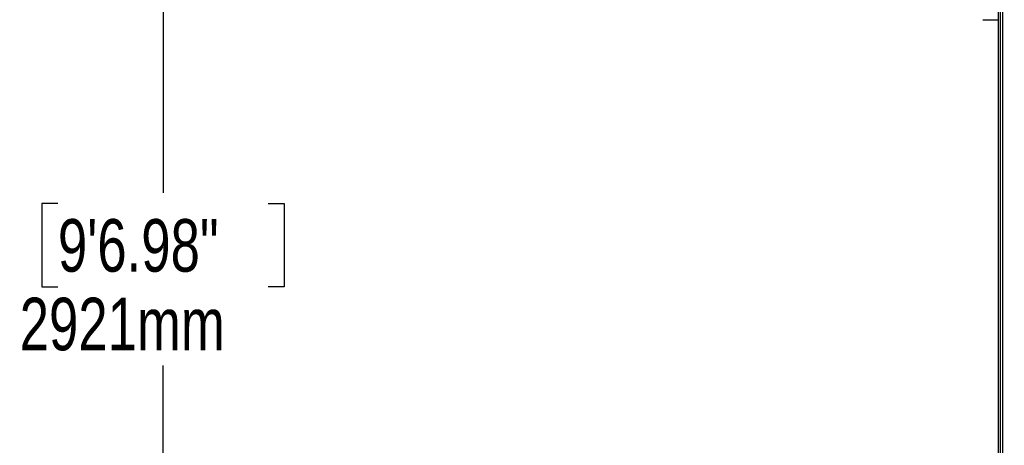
# Model space of a CAD drawing. Header units: millimetres. Extents: x 20 to 26560, y 40 to 18133.
# Tile 15 of 97: x 6177 to 8987, y 4096 to 5311. Entities that reach past the tile are written whole.
import ezdxf

# ---------------------------------------------------------------- set-up
doc = ezdxf.new("R2010")
doc.units = ezdxf.units.MM
doc.header["$LTSCALE"] = 2
doc.layers.add('COMPONENT_GEOMETRY', color=7, linetype='Continuous')
doc.styles.add('SLDTEXTSTYLE0', font='TXT', dxfattribs={"width": 0.75})
doc.dimstyles.new('SLDDIMSTYLE1', dxfattribs={"dimtxt": 150, "dimasz": 6.604, "dimexe": 0, "dimexo": 0.0625, "dimgap": 37.5, "dimtad": 0, "dimtih": 1, "dimtoh": 1, "dimdec": 0, "dimrnd": 1e-09, "dimzin": 12, "dimdsep": 46, "dimtxsty": 'SLDTEXTSTYLE0', "dimsah": 1, "dimcen": 0.09, "dimadec": 0, "dimazin": 3, "dimtfac": 1, "dimtdec": 0, "dimtofl": 0, "dimtmove": 0, "dimatfit": 3, "dimfxl": 1, "dimfrac": 2, "dimtolj": 1, "dimtzin": 12, "dimarcsym": 0})

# ---------------------------------------------------------------- blocks, each defined once
blk = doc.blocks.new('_D_3')
at = {"layer": 'COMPONENT_GEOMETRY', "color": 7}
for p, q in [((8984.1, 7491.3), (6579.8, 7491.3)), ((6586.2, 7491.3), (6586.2, 4817.3)), ((6286.1, 4786.9), (6240.4, 4786.9)), ((6240.4, 4786.9), (6240.4, 4548.7)), ((6886.3, 4786.9), (6932, 4786.9)), ((6932, 4786.9), (6932, 4548.7)), ((6240.4, 4548.7), (6286.1, 4548.7)), ((6932, 4548.7), (6886.3, 4548.7)), ((6586.2, 1650.3), (6586.2, 4324.3)), ((8897.9, 1650.3), (6579.8, 1650.3))]:
    blk.add_line(p, q, dxfattribs=at)
for points in [[(6586.2, 7491.3), (6585.2, 7484.7), (6587.2, 7484.7)], [(6586.2, 1650.3), (6587.2, 1656.9), (6585.2, 1656.9)]]:
    blk.add_solid(points, dxfattribs=at)
at = {"layer": 'COMPONENT_GEOMETRY', "color": 7, "char_height": 150, "attachment_point": 1, "style": 'SLDTEXTSTYLE0'}
for s, insert in [('9\'6.98"', (6286.1, 4742.1)), ('2921mm', (6177, 4517.7))]:
    blk.add_mtext(s, dxfattribs=dict(at, insert=insert))

msp = doc.modelspace()

# ---------------------------------------------------------------- linework, layer by layer
at = {"color": 8, "linetype": 'Continuous', "lineweight": 25}
for p, q in [((8975.71, 1723.33), (8975.71, 7471.33)), ((8981.17, 7471.33), (8981.17, 1723.33)), ((8968.91, 5940.87), (8968.91, 1723.33))]:
    msp.add_line(p, q, dxfattribs=at)
at = {"color": 7, "linetype": 'Continuous', "lineweight": 25}
for p, q in [((8968.9, 5940.86), (8968.9, 1723.33)), ((8925.61, 5311.31), (8968.9, 5311.31))]:
    msp.add_line(p, q, dxfattribs=at)

# ---------------------------------------------------------------- dimensions: what is measured, and where the dimension line sits
at = {"layer": 'COMPONENT_GEOMETRY', "color": 7}
dim = msp.add_linear_dim(base=(6586.19, 7491.33), p1=(8900.46, 1650.33), p2=(8986.59, 7491.33), angle=90, dimstyle='SLDDIMSTYLE1', dxfattribs=at)
dim.commit()
dim.dimension.update_dxf_attribs({"geometry": '_D_3', "text_midpoint": (6586.19, 4570.83), "dimtype": 160})

doc.saveas('drawing.dxf')
